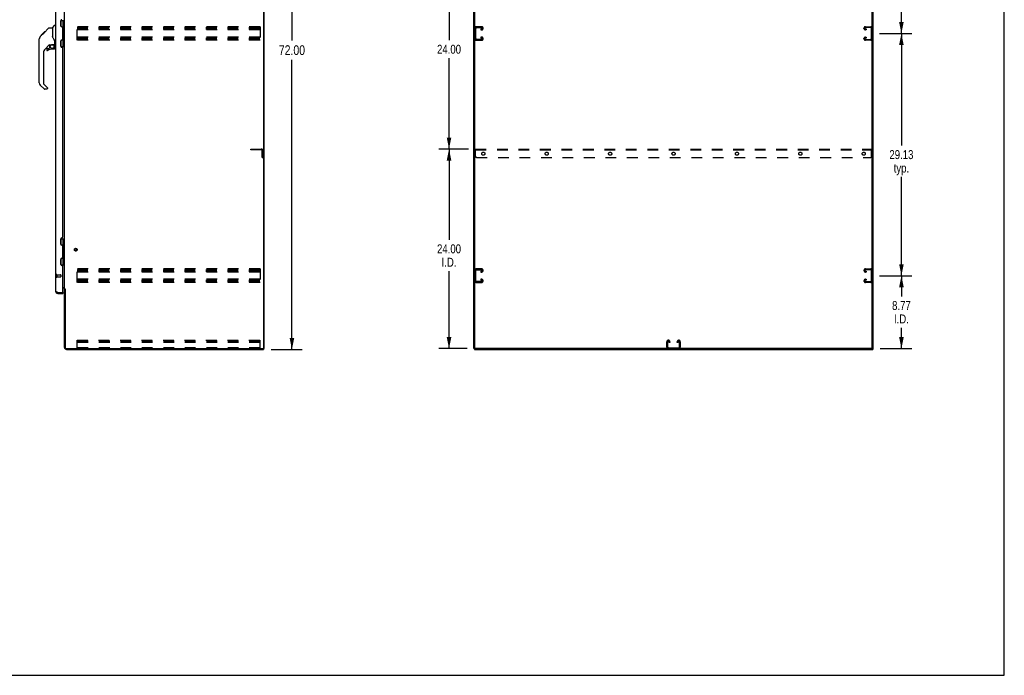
# Model space of a CAD drawing. Header units: inches. Extents: x 0 to 235, y 0 to 152.
# Tile 70 of 93: x 116 to 235, y 0 to 79. Entities that reach past the tile are written whole.
import ezdxf

# ---------------------------------------------------------------- set-up
doc = ezdxf.new("R2010")
doc.units = ezdxf.units.IN
doc.header["$LTSCALE"] = 12.916347
doc.header["$MEASUREMENT"] = 0
doc.linetypes.add('HIDDEN', pattern=[0.2, 0.1, -0.1])
doc.layers.get('0').update_dxf_attribs({"linetype": 'CONTINUOUS'})
for name, color, linetype in [('02___PRT_ALL_AXES', 7, 'CONTINUOUS'), ('DEFAULT_2', 8, 'HIDDEN'), ('DIMENSIONS', 7, 'CONTINUOUS')]:
    doc.layers.add(name, color=color, linetype=linetype)
doc.styles.get("Standard").update_dxf_attribs({"font": 'txt', "width": 0.8})
doc.dimstyles.new('DIMSTYLE_1', dxfattribs={"dimtxt": 1.174213, "dimasz": 1.381427, "dimexe": 0.09, "dimexo": 0.07, "dimgap": 0.0425, "dimtad": 0, "dimtih": 1, "dimtoh": 1, "dimzin": 4, "dimdsep": 46, "dimtxsty": 'Standard', "dimblk": '_FILLED', "dimblk1": '_FILLED', "dimblk2": '_FILLED', "dimcen": 0.09, "dimadec": 0, "dimazin": 0, "dimtfac": 1, "dimtofl": 0, "dimtmove": 0, "dimatfit": 3, "dimldrblk": '_FILLED', "dimfxl": 0, "dimtolj": 1, "dimtzin": 4, "dimarcsym": 0})
doc.dimstyles.new('DIMSTYLE_3', dxfattribs={"dimtxt": 1.077513, "dimasz": 1.381427, "dimexe": 0.09, "dimexo": 0.07, "dimgap": 0.039, "dimtad": 0, "dimtih": 1, "dimtoh": 1, "dimzin": 4, "dimdsep": 46, "dimtxsty": 'Standard', "dimblk": '_FILLED', "dimblk1": '_FILLED', "dimblk2": '_FILLED', "dimcen": 0.09, "dimadec": 0, "dimazin": 0, "dimtfac": 1, "dimtofl": 0, "dimtmove": 0, "dimatfit": 3, "dimldrblk": '_FILLED', "dimfxl": 0, "dimtolj": 1, "dimtzin": 4, "dimarcsym": 0})

# ---------------------------------------------------------------- blocks, each defined once
blk = doc.blocks.new('_FILLED')
at = {"color": 0, "linetype": 'ByBlock'}
blk.add_solid([(0, 0), (-1, 0.2), (-1, -0.2)], dxfattribs=at)
blk = doc.blocks.new('*D2')
at = {"layer": 'DIMENSIONS', "color": 2, "linetype": 'Continuous'}
for p, q in [((146.68, 111.19), (150.42, 111.19)), ((149.18, 111.19), (149.18, 76.36)), ((149.18, 39.19), (149.18, 74.01)), ((146.68, 39.19), (150.42, 39.19))]:
    blk.add_line(p, q, dxfattribs=at)
at = {"layer": 'DIMENSIONS', "color": 2, "linetype": 'Continuous', "xscale": 1.3814274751, "yscale": 1.3814274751, "zscale": 1.3814274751}
for p, rotation in [((149.18, 111.19), 90), ((149.18, 39.19), 270)]:
    blk.add_blockref('_FILLED', p, dxfattribs=dict(at, rotation=rotation))
at = {"layer": 'DIMENSIONS', "color": 2, "linetype": 'Continuous', "insert": (149.18, 75.77), "char_height": 1.174, "width": 4.6969, "attachment_point": 2, "line_spacing_factor": 0.9}
blk.add_mtext('72.00', dxfattribs=at)
blk = doc.blocks.new('*D4')
at = {"layer": 'DIMENSIONS', "color": 2, "linetype": 'Continuous'}
for p, q in [((219.83, 48.06), (223.71, 48.06)), ((222.47, 48.06), (222.47, 45.55)), ((222.47, 39.29), (222.47, 41.78)), ((219.92, 39.29), (223.71, 39.29))]:
    blk.add_line(p, q, dxfattribs=at)
at = {"layer": 'DIMENSIONS', "color": 2, "linetype": 'Continuous', "xscale": 1.3814274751, "yscale": 1.3814274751, "zscale": 1.3814274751}
for p, rotation in [((222.47, 48.06), 90), ((222.47, 39.29), 270)]:
    blk.add_blockref('_FILLED', p, dxfattribs=dict(at, rotation=rotation))
at = {"layer": 'DIMENSIONS', "color": 2, "linetype": 'Continuous', "insert": (222.47, 45.01), "char_height": 1.078, "width": 3.448, "attachment_point": 2, "line_spacing_factor": 0.9}
blk.add_mtext('8.77\\PI.D.', dxfattribs=at)
blk = doc.blocks.new('*D5')
at = {"layer": 'DIMENSIONS', "color": 2, "linetype": 'Continuous'}
for p, q in [((219.83, 77.19), (223.71, 77.19)), ((222.47, 77.19), (222.47, 63.7)), ((222.47, 48.06), (222.47, 59.93)), ((219.83, 48.06), (223.71, 48.06))]:
    blk.add_line(p, q, dxfattribs=at)
at = {"layer": 'DIMENSIONS', "color": 2, "linetype": 'Continuous', "xscale": 1.3814274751, "yscale": 1.3814274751, "zscale": 1.3814274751}
for p, rotation in [((222.47, 77.19), 90), ((222.47, 48.06), 270)]:
    blk.add_blockref('_FILLED', p, dxfattribs=dict(at, rotation=rotation))
at = {"layer": 'DIMENSIONS', "color": 2, "linetype": 'Continuous', "insert": (222.47, 63.16), "char_height": 1.078, "width": 4.3101, "attachment_point": 2, "line_spacing_factor": 0.9}
blk.add_mtext('29.13\\Ptyp.', dxfattribs=at)
blk = doc.blocks.new('*D6')
at = {"layer": 'DIMENSIONS', "color": 2, "linetype": 'Continuous'}
for p, q in [((219.83, 106.31), (223.71, 106.31)), ((222.47, 106.31), (222.47, 92.83)), ((222.47, 77.19), (222.47, 89.05)), ((219.83, 77.19), (223.71, 77.19))]:
    blk.add_line(p, q, dxfattribs=at)
at = {"layer": 'DIMENSIONS', "color": 2, "linetype": 'Continuous', "xscale": 1.3814274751, "yscale": 1.3814274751, "zscale": 1.3814274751}
for p, rotation in [((222.47, 106.31), 90), ((222.47, 77.19), 270)]:
    blk.add_blockref('_FILLED', p, dxfattribs=dict(at, rotation=rotation))
at = {"layer": 'DIMENSIONS', "color": 2, "linetype": 'Continuous', "insert": (222.47, 92.29), "char_height": 1.078, "width": 4.3101, "attachment_point": 2, "line_spacing_factor": 0.9}
blk.add_mtext('29.13\\Ptyp.', dxfattribs=at)
blk = doc.blocks.new('*D8')
at = {"layer": 'DIMENSIONS', "color": 2, "linetype": 'Continuous'}
for p, q in [((170.41, 63.29), (166.83, 63.29)), ((168.07, 63.29), (168.07, 52.37)), ((168.07, 39.29), (168.07, 48.6)), ((170.27, 39.29), (166.83, 39.29))]:
    blk.add_line(p, q, dxfattribs=at)
at = {"layer": 'DIMENSIONS', "color": 2, "linetype": 'Continuous', "xscale": 1.3814274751, "yscale": 1.3814274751, "zscale": 1.3814274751}
for p, rotation in [((168.07, 63.29), 90), ((168.07, 39.29), 270)]:
    blk.add_blockref('_FILLED', p, dxfattribs=dict(at, rotation=rotation))
at = {"layer": 'DIMENSIONS', "color": 2, "linetype": 'Continuous', "insert": (168.07, 51.83), "char_height": 1.078, "width": 4.3101, "attachment_point": 2, "line_spacing_factor": 0.9}
blk.add_mtext('24.00\\PI.D.', dxfattribs=at)
blk = doc.blocks.new('*D9')
at = {"layer": 'DIMENSIONS', "color": 2, "linetype": 'Continuous'}
for p, q in [((170.41, 87.29), (166.83, 87.29)), ((168.07, 87.29), (168.07, 76.37)), ((168.07, 63.29), (168.07, 74.21)), ((170.41, 63.29), (166.83, 63.29))]:
    blk.add_line(p, q, dxfattribs=at)
at = {"layer": 'DIMENSIONS', "color": 2, "linetype": 'Continuous', "xscale": 1.3814274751, "yscale": 1.3814274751, "zscale": 1.3814274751}
for p, rotation in [((168.07, 87.29), 90), ((168.07, 63.29), 270)]:
    blk.add_blockref('_FILLED', p, dxfattribs=dict(at, rotation=rotation))
at = {"layer": 'DIMENSIONS', "color": 2, "linetype": 'Continuous', "insert": (168.07, 75.83), "char_height": 1.078, "width": 4.3101, "attachment_point": 2, "line_spacing_factor": 0.9}
blk.add_mtext('24.00', dxfattribs=at)

msp = doc.modelspace()

# ---------------------------------------------------------------- linework, layer by layer
at = {"color": 7, "linetype": 'Continuous'}
for p, q in [((234.843, 0), (234.843, 151.957)), ((145.823, 39.29), (145.823, 111.082)), ((171.172, 39.352), (171.172, 111.082)), ((218.964, 39.29), (218.964, 111.019)), ((120.381, 77.88), (120.679, 78.178)), ((120.769, 78.189), (120.707, 78.189)), ((121.379, 78.76), (121.823, 78.76)), ((121.429, 77.992), (121.429, 78.76)), ((121.646, 78.76), (121.646, 77.971)), ((121.783, 78.76), (121.783, 75.611)), ((118.916, 76.808), (119.194, 77.086)), ((119.022, 76.981), (119.025, 76.984)), ((119.022, 76.981), (119.089, 76.981)), ((119.025, 76.984), (119.092, 76.984)), ((119.026, 76.986), (119.436, 77.395)), ((119.093, 76.986), (119.026, 76.986)), ((119.174, 77.067), (119.107, 77.067)), ((119.194, 77.087), (119.327, 77.22)), ((119.26, 77.153), (119.194, 77.153)), ((119.221, 77.113), (119.194, 77.086)), ((119.343, 77.235), (119.276, 77.235)), ((119.335, 77.227), (119.299, 77.192)), ((119.335, 77.227), (119.959, 77.851)), ((119.419, 77.312), (119.352, 77.312)), ((119.436, 77.395), (119.438, 77.397)), ((119.436, 77.396), (119.503, 77.396)), ((119.502, 77.395), (119.436, 77.395)), ((119.438, 77.397), (119.504, 77.397)), ((120.015, 77.875), (120.376, 77.875)), ((120.376, 77.875), (120.376, 76.77)), ((121.509, 77.983), (121.445, 77.983)), ((121.71, 77.907), (121.646, 77.971)), ((121.71, 77.645), (121.646, 77.581)), ((121.646, 77.581), (121.646, 76.79)), ((121.693, 77.629), (121.693, 77.923)), ((121.71, 77.907), (121.71, 77.645)), ((118.789, 75.948), (118.789, 76.534)), ((118.801, 71.246), (118.801, 76.53)), ((119.987, 75.813), (119.486, 75.311)), ((120.021, 75.803), (120.021, 75.476)), ((120.063, 75.808), (120.151, 75.808)), ((120.329, 75.849), (120.336, 75.849)), ((120.336, 75.849), (120.632, 75.849)), ((120.396, 76.777), (120.376, 76.832)), ((120.425, 76.71), (120.396, 76.777)), ((120.514, 75.849), (120.594, 75.769)), ((120.651, 75.847), (120.651, 76.254)), ((120.691, 75.808), (120.769, 75.808)), ((121.429, 75.611), (121.429, 76.38)), ((121.445, 76.388), (121.509, 76.388)), ((121.71, 76.726), (121.646, 76.79)), ((121.71, 76.464), (121.646, 76.4)), ((121.646, 76.4), (121.646, 75.611)), ((121.693, 76.448), (121.693, 76.742)), ((121.71, 76.464), (121.71, 76.726)), ((119.313, 74.894), (119.313, 71.161)), ((119.706, 75.314), (119.706, 75.194)), ((119.785, 75.392), (119.938, 75.392)), ((119.946, 75.396), (120.018, 75.468)), ((120.572, 75.314), (120.336, 75.314)), ((120.582, 75.758), (120.579, 75.755)), ((120.586, 75.762), (120.582, 75.758)), ((120.632, 75.63), (120.651, 75.63)), ((120.651, 75.392), (120.651, 75.63)), ((121.379, 75.611), (121.823, 75.611)), ((119.336, 71.105), (119.771, 70.67)), ((119.368, 70.516), (118.916, 70.968)), ((119.706, 70.493), (119.424, 70.493)), ((119.785, 70.636), (119.785, 70.571)), ((121.379, 52.51), (121.823, 52.51)), ((121.429, 51.742), (121.429, 52.51)), ((121.646, 52.51), (121.646, 51.721)), ((121.783, 52.51), (121.783, 49.361)), ((121.509, 51.733), (121.445, 51.733)), ((121.71, 51.657), (121.646, 51.721)), ((121.71, 51.395), (121.646, 51.331)), ((121.646, 51.331), (121.646, 50.54)), ((121.693, 51.379), (121.693, 51.673)), ((121.71, 51.657), (121.71, 51.395)), ((121.429, 49.361), (121.429, 50.13)), ((121.445, 50.138), (121.509, 50.138)), ((121.71, 50.476), (121.646, 50.54)), ((121.71, 50.214), (121.646, 50.15)), ((121.646, 50.15), (121.646, 49.361)), ((121.693, 50.198), (121.693, 50.492)), ((121.71, 50.214), (121.71, 50.476)), ((121.379, 49.361), (121.823, 49.361)), ((121.927, 46.426), (121.823, 46.426)), ((121.016, 45.936), (121.016, 46.04)), ((121.593, 46.04), (121.623, 46.04)), ((121.623, 46.04), (121.623, 45.936)), ((145.708, 39.29), (145.823, 39.29)), ((145.771, 39.29), (145.771, 39.186)), ((171.068, 39.29), (171.183, 39.29)), ((171.12, 39.29), (171.12, 39.186)), ((218.902, 39.29), (171.235, 39.29)), ((218.954, 39.29), (219.068, 39.29)), ((219.016, 39.29), (219.016, 39.186)), ((0, 0), (234.843, 0))]:
    msp.add_line(p, q, dxfattribs=at)
at = {"color": 3, "linetype": 'Continuous'}
for p, q in [((145.771, 111.019), (145.771, 39.352)), ((171.068, 39.29), (171.068, 111.082)), ((219.068, 39.29), (219.068, 111.082)), ((120.769, 46.182), (120.769, 108.189)), ((121.823, 46.478), (121.823, 107.893)), ((121.373, 78.095), (121.373, 78.722)), ((121.497, 78.846), (121.499, 78.846)), ((121.499, 77.971), (121.497, 77.971)), ((121.623, 76.524), (121.623, 77.847)), ((121.373, 75.649), (121.373, 76.276)), ((121.497, 76.4), (121.499, 76.4)), ((121.499, 75.525), (121.497, 75.525)), ((121.623, 52.72), (121.623, 75.401)), ((121.373, 51.845), (121.373, 52.472)), ((121.497, 52.596), (121.499, 52.596)), ((121.499, 51.721), (121.497, 51.721)), ((121.623, 50.274), (121.623, 51.597)), ((121.373, 49.399), (121.373, 50.026)), ((121.497, 50.15), (121.499, 50.15)), ((121.499, 49.275), (121.497, 49.275)), ((121.623, 46.07), (121.623, 49.151)), ((121.623, 46.634), (121.798, 46.634)), ((121.68, 46.582), (121.623, 46.582)), ((121.823, 46.478), (121.897, 46.478)), ((121.823, 39.432), (121.823, 46.439)), ((121.913, 46.459), (121.916, 46.455)), ((121.927, 46.437), (121.927, 39.433)), ((121.016, 46.04), (121.593, 46.04)), ((121.016, 45.936), (121.623, 45.936)), ((122.069, 39.186), (145.771, 39.186)), ((122.07, 39.29), (145.708, 39.29)), ((171.12, 39.186), (219.016, 39.186))]:
    msp.add_line(p, q, dxfattribs=at)
at = {"color": 7, "linetype": 'Continuous'}
for points in [[(119.299, 77.192), (119.277, 77.169), (119.255, 77.147), (119.221, 77.113)], [(119.959, 77.851), (119.967, 77.858), (119.975, 77.864), (119.984, 77.868), (119.994, 77.872), (120.004, 77.874), (120.015, 77.875)], [(118.916, 76.808), (118.897, 76.787), (118.871, 76.755), (118.849, 76.719), (118.831, 76.681), (118.817, 76.642), (118.807, 76.601), (118.802, 76.56), (118.801, 76.53)], [(120.151, 75.808), (120.16, 75.808), (120.168, 75.81), (120.178, 75.813), (120.19, 75.817), (120.203, 75.822), (120.218, 75.827), (120.234, 75.833), (120.252, 75.838), (120.271, 75.842), (120.29, 75.846), (120.31, 75.848), (120.329, 75.849)], [(120.598, 76.425), (120.549, 76.495), (120.5, 76.572), (120.46, 76.642), (120.425, 76.71)], [(120.651, 76.254), (120.65, 76.277), (120.645, 76.312), (120.637, 76.346), (120.624, 76.378), (120.609, 76.408), (120.598, 76.425)], [(120.631, 75.63), (120.631, 75.644), (120.629, 75.658), (120.626, 75.671), (120.623, 75.685), (120.618, 75.698), (120.612, 75.71), (120.605, 75.723), (120.597, 75.734), (120.589, 75.745), (120.579, 75.755)], [(120.594, 75.769), (120.593, 75.769), (120.593, 75.769), (120.592, 75.768), (120.591, 75.767), (120.589, 75.765), (120.586, 75.762)]]:
    msp.add_lwpolyline(points, dxfattribs=at)
at = {"color": 3, "linetype": 'Continuous'}
for points in [[(120.931, 46.071), (120.915, 46.078), (120.901, 46.083), (120.888, 46.089), (120.876, 46.094), (120.864, 46.1), (120.852, 46.105), (120.842, 46.111), (120.831, 46.116), (120.822, 46.122), (120.813, 46.127), (120.805, 46.133), (120.798, 46.138), (120.791, 46.144), (120.785, 46.149), (120.78, 46.155), (120.776, 46.16), (120.773, 46.166), (120.771, 46.171), (120.77, 46.177), (120.769, 46.182)], [(121.798, 46.634), (121.797, 46.632), (121.797, 46.63), (121.797, 46.629), (121.798, 46.627), (121.798, 46.626), (121.799, 46.624), (121.8, 46.623), (121.801, 46.621), (121.803, 46.62), (121.804, 46.618), (121.806, 46.617), (121.807, 46.616), (121.809, 46.615), (121.813, 46.612)], [(121.813, 46.612), (121.815, 46.611), (121.816, 46.609), (121.818, 46.608), (121.82, 46.607), (121.821, 46.605), (121.822, 46.604), (121.822, 46.602), (121.823, 46.601), (121.823, 46.6)], [(121.897, 46.478), (121.899, 46.476), (121.901, 46.475), (121.903, 46.473), (121.904, 46.472), (121.906, 46.47), (121.907, 46.469), (121.908, 46.468), (121.909, 46.466), (121.91, 46.465), (121.911, 46.463), (121.912, 46.462), (121.913, 46.461), (121.913, 46.459)], [(121.916, 46.455), (121.916, 46.454), (121.917, 46.452), (121.918, 46.45), (121.919, 46.449), (121.92, 46.447), (121.922, 46.445), (121.923, 46.443), (121.924, 46.441), (121.925, 46.439), (121.927, 46.437)], [(121.016, 46.04), (120.986, 46.051), (120.971, 46.056), (120.957, 46.061), (120.942, 46.067), (120.931, 46.071)]]:
    msp.add_lwpolyline(points, dxfattribs=at)
at = {"color": 7, "linetype": 'Continuous'}
msp.add_circle((120.336, 75.609), 0.217, dxfattribs=at)
for centre, radius, start, end in [((120.707, 78.15), 0.0394, 90, 135), ((120.395, 77.866), 0.0197, 135, 180), ((121.709, 77.879), 0.116, 122.84191, 159.64325), ((121.709, 77.673), 0.116, 222.71968, 237.15809), ((121.173, 77.406), 0.472, 0, 17.69192), ((121.173, 76.965), 0.472, 342.30808, 360), ((118.809, 76.534), 0.0197, 110.96309, 180), ((118.809, 75.948), 0.0197, 180, 246.39296), ((120.063, 75.611), 0.197, 90, 127.44051), ((120.632, 75.869), 0.0197, 270, 360), ((120.691, 75.847), 0.0394, 180, 270), ((121.709, 76.492), 0.116, 200.35425, 237.15809), ((121.709, 76.698), 0.116, 122.84191, 137.28032), ((119.903, 74.894), 0.591, 135, 180), ((119.785, 75.314), 0.0787, 90, 180), ((119.785, 75.194), 0.0787, 180, 309.5212), ((120.336, 74.526), 0.787, 90, 129.5212), ((119.938, 75.404), 0.0118, 270, 315), ((120.009, 75.476), 0.0118, 315, 360), ((120.572, 75.392), 0.0787, 270, 360), ((120.454, 75.63), 0.197, 0, 45), ((119.195, 71.246), 0.394, 180, 225), ((119.391, 71.161), 0.0787, 180, 225), ((119.424, 70.571), 0.0787, 225, 270), ((119.706, 70.571), 0.0787, 270, 360), ((119.738, 70.636), 0.0472, 0, 45), ((121.709, 51.629), 0.116, 122.84191, 159.64325), ((121.709, 51.423), 0.116, 222.71968, 237.15809), ((121.173, 51.156), 0.472, 0, 17.69192), ((121.709, 50.242), 0.116, 200.35425, 237.15809), ((121.173, 50.715), 0.472, 342.30808, 360), ((121.709, 50.448), 0.116, 122.84191, 137.28032), ((121.016, 46.182), 0.142, 228.64422, 270), ((121.023, 46.19), 0.15, 231.92435, 267.05131), ((171.235, 39.352), 0.0625, 180, 270), ((218.902, 39.352), 0.0625, 270, 360)]:
    msp.add_arc(centre, radius, start, end, dxfattribs=at)
at = {"color": 3, "linetype": 'Continuous'}
for centre, radius, start, end in [((121.497, 78.722), 0.124, 90, 180), ((121.497, 78.095), 0.124, 180, 270), ((121.499, 77.847), 0.124, 359.99998, 90), ((121.497, 76.276), 0.124, 90, 180), ((121.499, 76.524), 0.124, 270, 359.99988), ((121.497, 75.649), 0.124, 180, 270), ((121.499, 75.401), 0.124, 359.99998, 90), ((121.497, 52.472), 0.124, 90, 180), ((121.499, 52.72), 0.124, 270, 359.99988), ((121.497, 51.845), 0.124, 180, 270), ((121.499, 51.597), 0.124, 359.99998, 90), ((121.497, 50.026), 0.124, 90, 180), ((121.499, 50.274), 0.124, 270, 359.99988), ((121.497, 49.399), 0.124, 180, 270), ((121.499, 49.151), 0.124, 359.99998, 90), ((121.016, 46.182), 0.246, 180, 270), ((121.68, 46.439), 0.142, 0, 90), ((121.593, 46.07), 0.03, 270, 360), ((122.069, 39.432), 0.246, 180, 270), ((122.07, 39.433), 0.143, 180, 270), ((145.708, 39.352), 0.0625, 270, 360)]:
    msp.add_arc(centre, radius, start, end, dxfattribs=at)
at = {"layer": '02___PRT_ALL_AXES', "color": 8, "linetype": 'HIDDEN'}
for p, q in [((145.719, 62.915), (145.615, 62.915)), ((145.615, 62.915), (145.615, 62.54)), ((145.719, 62.915), (145.719, 62.54)), ((145.719, 62.54), (145.615, 62.54)), ((120.916, 48.164), (121.363, 48.164)), ((120.916, 48.164), (120.916, 47.916)), ((120.916, 47.916), (121.363, 47.916))]:
    msp.add_line(p, q, dxfattribs=at)
for centre, radius in [((172.193, 62.727), 0.188), ((179.818, 62.727), 0.188), ((187.443, 62.727), 0.188), ((195.068, 62.727), 0.188), ((202.693, 62.727), 0.188), ((210.318, 62.727), 0.188), ((217.943, 62.727), 0.188), ((123.177, 51.186), 0.124)]:
    msp.add_circle(centre, radius, dxfattribs=at)
at = {"layer": 'DEFAULT_2', "color": 8, "linetype": 'HIDDEN'}
for p, q in [((123.344, 76.373), (123.344, 77.998)), ((145.344, 77.998), (123.344, 77.998)), ((123.344, 77.894), (145.344, 77.894)), ((123.344, 77.804), (145.344, 77.804)), ((123.344, 77.727), (145.344, 77.727)), ((145.344, 77.623), (123.344, 77.623)), ((145.344, 77.998), (145.344, 76.373)), ((171.276, 76.567), (171.276, 77.804)), ((171.992, 77.998), (171.352, 77.998)), ((171.366, 77.894), (171.978, 77.894)), ((171.891, 77.727), (171.891, 77.623)), ((171.978, 77.727), (171.891, 77.727)), ((171.891, 77.623), (171.992, 77.623)), ((172.172, 77.803), (172.172, 77.818)), ((217.964, 77.803), (217.964, 77.818)), ((218.144, 77.998), (218.784, 77.998)), ((218.246, 77.623), (218.144, 77.623)), ((218.77, 77.894), (218.158, 77.894)), ((218.158, 77.727), (218.246, 77.727)), ((218.246, 77.727), (218.246, 77.623)), ((218.86, 76.567), (218.86, 77.804)), ((145.344, 76.748), (123.344, 76.748)), ((123.344, 76.644), (145.344, 76.644)), ((123.344, 76.554), (145.344, 76.554)), ((123.344, 76.477), (145.344, 76.477)), ((145.344, 76.373), (123.344, 76.373)), ((171.352, 76.373), (171.992, 76.373)), ((171.978, 76.477), (171.366, 76.477)), ((171.891, 76.748), (171.891, 76.644)), ((171.992, 76.748), (171.891, 76.748)), ((171.891, 76.644), (171.978, 76.644)), ((172.172, 76.553), (172.172, 76.568)), ((217.964, 76.553), (217.964, 76.568)), ((218.144, 76.748), (218.246, 76.748)), ((218.784, 76.373), (218.144, 76.373)), ((218.246, 76.644), (218.158, 76.644)), ((218.158, 76.477), (218.77, 76.477)), ((218.246, 76.748), (218.246, 76.644)), ((144.219, 63.29), (145.472, 63.29)), ((144.219, 63.186), (144.219, 63.29)), ((145.472, 63.186), (144.219, 63.186)), ((145.615, 62.29), (145.615, 63.043)), ((145.719, 62.29), (145.719, 63.043)), ((171.256, 62.415), (171.256, 63.29)), ((171.256, 63.29), (218.881, 63.29)), ((171.256, 63.186), (218.881, 63.186)), ((218.881, 62.415), (218.881, 63.29)), ((145.615, 62.29), (145.719, 62.29)), ((171.381, 62.29), (218.756, 62.29)), ((145.344, 48.873), (123.344, 48.873)), ((123.344, 47.248), (123.344, 48.873)), ((123.344, 48.769), (145.344, 48.769)), ((123.344, 48.679), (145.344, 48.679)), ((123.344, 48.602), (145.344, 48.602)), ((145.344, 48.873), (145.344, 47.248)), ((171.276, 47.442), (171.276, 48.679)), ((171.992, 48.873), (171.352, 48.873)), ((171.366, 48.769), (171.978, 48.769)), ((171.978, 48.602), (171.891, 48.602)), ((171.891, 48.602), (171.891, 48.498)), ((172.172, 48.678), (172.172, 48.693)), ((217.964, 48.678), (217.964, 48.693)), ((218.144, 48.873), (218.784, 48.873)), ((218.77, 48.769), (218.158, 48.769)), ((218.158, 48.602), (218.246, 48.602)), ((218.246, 48.602), (218.246, 48.498)), ((218.86, 47.442), (218.86, 48.679)), ((120.873, 48.182), (120.873, 47.898)), ((120.916, 48.182), (120.916, 47.898)), ((121.373, 48.154), (121.373, 47.926)), ((145.344, 48.498), (123.344, 48.498)), ((145.344, 47.623), (123.344, 47.623)), ((123.344, 47.519), (145.344, 47.519)), ((123.344, 47.429), (145.344, 47.429)), ((171.891, 48.498), (171.992, 48.498)), ((171.992, 47.623), (171.891, 47.623)), ((171.891, 47.623), (171.891, 47.519)), ((171.891, 47.519), (171.978, 47.519)), ((172.172, 47.428), (172.172, 47.443)), ((217.964, 47.428), (217.964, 47.443)), ((218.246, 48.498), (218.144, 48.498)), ((218.144, 47.623), (218.246, 47.623)), ((218.246, 47.519), (218.158, 47.519)), ((218.246, 47.623), (218.246, 47.519)), ((123.344, 47.352), (145.344, 47.352)), ((145.344, 47.248), (123.344, 47.248)), ((171.352, 47.248), (171.992, 47.248)), ((171.978, 47.352), (171.366, 47.352)), ((218.784, 47.248), (218.144, 47.248)), ((218.158, 47.352), (218.77, 47.352)), ((123.344, 40.29), (145.344, 40.29)), ((123.344, 39.29), (123.344, 40.29)), ((145.344, 39.29), (145.344, 40.29)), ((194.436, 40.29), (194.451, 40.29)), ((195.686, 40.29), (195.701, 40.29)), ((145.344, 40.186), (123.344, 40.186)), ((145.344, 40.185), (123.344, 40.185)), ((145.344, 40.008), (123.344, 40.008)), ((145.344, 39.394), (123.344, 39.394)), ((194.256, 39.47), (194.256, 40.11)), ((194.36, 40.096), (194.36, 39.484)), ((194.45, 39.394), (195.687, 39.394)), ((194.527, 40.008), (194.527, 40.096)), ((194.631, 40.008), (194.527, 40.008)), ((194.631, 40.11), (194.631, 40.008)), ((195.506, 40.008), (195.506, 40.11)), ((195.61, 40.008), (195.506, 40.008)), ((195.61, 40.096), (195.61, 40.008)), ((195.777, 39.484), (195.777, 40.096)), ((195.881, 40.11), (195.881, 39.47))]:
    msp.add_line(p, q, dxfattribs=at)
for radius in [0.164, 0.124]:
    msp.add_circle((123.177, 51.186), radius, dxfattribs=at)
for centre, radius, start, end in [((171.352, 77.818), 0.18, 90, 180), ((171.366, 77.804), 0.09, 90, 180), ((171.978, 77.804), 0.09, 0, 90), ((171.978, 77.817), 0.09, 270, 351.78079), ((171.992, 77.818), 0.18, 0, 90), ((171.992, 77.803), 0.18, 270, 360), ((218.144, 77.818), 0.18, 90, 180), ((218.144, 77.803), 0.18, 180, 270), ((218.158, 77.804), 0.09, 90, 180), ((218.158, 77.817), 0.09, 188.21921, 270), ((218.77, 77.804), 0.09, 0, 90), ((218.784, 77.818), 0.18, 0, 90), ((171.352, 76.553), 0.18, 180, 270), ((171.366, 76.567), 0.09, 180, 270), ((171.978, 76.554), 0.09, 0, 90), ((171.978, 76.567), 0.09, 270, 351.78079), ((171.992, 76.568), 0.18, 0, 90), ((171.992, 76.553), 0.18, 270, 360), ((218.144, 76.568), 0.18, 90, 180), ((218.144, 76.553), 0.18, 180, 270), ((218.158, 76.554), 0.09, 90, 180), ((218.158, 76.567), 0.09, 188.21921, 270), ((218.77, 76.567), 0.09, 270, 360), ((218.784, 76.553), 0.18, 270, 360), ((145.472, 63.043), 0.246, 0, 90), ((145.472, 63.043), 0.142, 0, 90), ((171.381, 62.415), 0.125, 180, 270), ((218.756, 62.415), 0.125, 270, 360), ((171.352, 48.693), 0.18, 90, 180), ((171.366, 48.679), 0.09, 90, 180), ((171.978, 48.679), 0.09, 0, 90), ((171.978, 48.692), 0.09, 270, 351.78079), ((171.992, 48.693), 0.18, 0, 90), ((171.992, 48.678), 0.18, 270, 360), ((218.144, 48.693), 0.18, 90, 180), ((218.144, 48.678), 0.18, 180, 270), ((218.158, 48.679), 0.09, 90, 180), ((218.158, 48.692), 0.09, 188.21921, 270), ((218.77, 48.679), 0.09, 0, 90), ((218.784, 48.693), 0.18, 0, 90), ((120.895, 48.182), 0.0215, 0, 180), ((120.895, 47.898), 0.0215, 180, 360), ((121.363, 48.154), 0.01, 0, 90), ((121.363, 47.926), 0.01, 270, 360), ((171.352, 47.428), 0.18, 180, 270), ((171.366, 47.442), 0.09, 180, 270), ((171.978, 47.429), 0.09, 0, 90), ((171.978, 47.442), 0.09, 270, 351.78079), ((171.992, 47.443), 0.18, 0, 90), ((171.992, 47.428), 0.18, 270, 360), ((218.144, 47.443), 0.18, 90, 180), ((218.144, 47.428), 0.18, 180, 270), ((218.158, 47.429), 0.09, 90, 180), ((218.158, 47.442), 0.09, 188.21921, 270), ((218.77, 47.442), 0.09, 270, 360), ((218.784, 47.428), 0.18, 270, 360), ((194.436, 40.11), 0.18, 90, 180), ((194.451, 40.11), 0.18, 0, 90), ((195.686, 40.11), 0.18, 90, 180), ((195.701, 40.11), 0.18, 0, 90), ((194.436, 39.47), 0.18, 180, 270), ((194.45, 40.096), 0.09, 98.21921, 180), ((194.45, 39.484), 0.09, 180, 270), ((194.437, 40.096), 0.09, 0, 90), ((195.7, 40.096), 0.09, 98.21921, 180), ((195.687, 40.096), 0.09, 0, 90), ((195.687, 39.484), 0.09, 270, 360), ((195.701, 39.47), 0.18, 270, 360)]:
    msp.add_arc(centre, radius, start, end, dxfattribs=at)

# ---------------------------------------------------------------- dimensions: what is measured, and where the dimension line sits
at = {"layer": 'DIMENSIONS', "color": 2, "linetype": 'Continuous'}
for base, p1, p2, dimstyle, picture, middle in [((149.18, 111.186), (146.605, 39.186), (146.605, 111.186), 'DIMSTYLE_1', '*D2', (149.18, 75.186)), ((168.074, 87.29), (170.484, 63.29), (170.484, 87.29), 'DIMSTYLE_3', '*D9', (168.074, 75.29))]:
    dim = msp.add_linear_dim(base=base, p1=p1, p2=p2, angle=90, dimstyle=dimstyle, dxfattribs=at)
    dim.commit()
    dim.dimension.update_dxf_attribs({"geometry": picture, "text_midpoint": middle, "dimtype": 160})
for base, p1, p2, text, picture, middle in [((222.470460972, 106.310559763), (219.757497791, 77.185559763), (219.757497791, 106.310559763), '<>\\Ptyp.', '*D6', (222.470460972, 90.93992469)), ((222.470460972, 77.185559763), (219.757497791, 48.060559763), (219.757497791, 77.185559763), '<>\\Ptyp.', '*D5', (222.470460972, 61.81492469)), ((168.074, 63.29), (170.338, 39.29), (170.484, 63.29), '<>\\PI.D.', '*D8', (168.074, 50.481)), ((222.47, 48.061), (219.851, 39.29), (219.757, 48.061), '<>\\PI.D.', '*D4', (222.47, 43.662))]:
    dim = msp.add_linear_dim(base=base, p1=p1, p2=p2, angle=90, text=text, dimstyle='DIMSTYLE_3', dxfattribs=at)
    dim.commit()
    dim.dimension.update_dxf_attribs({"geometry": picture, "text_midpoint": middle, "dimtype": 160})

doc.saveas('drawing.dxf')
